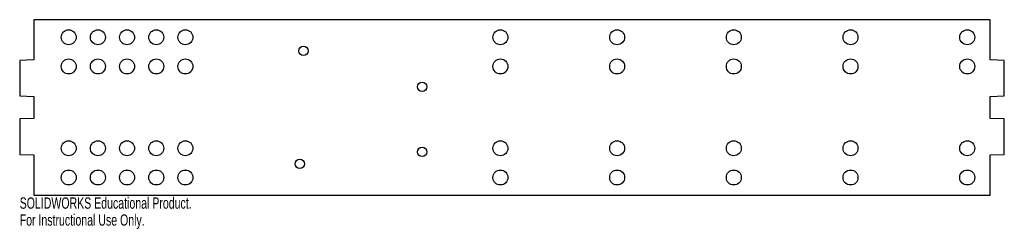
# Model space of a CAD drawing. Header units: millimetres. Extents: x -211 to 211, y -55 to 35.
import ezdxf

# ---------------------------------------------------------------- set-up
doc = ezdxf.new("R2010")
doc.units = ezdxf.units.MM
doc.styles.add('SLDTEXTSTYLE0', font='TXT', dxfattribs={"width": 0.7})

msp = doc.modelspace()

# ---------------------------------------------------------------- linework, layer by layer
at = {"color": 7, "linetype": 'Continuous', "lineweight": 25}
for p, q in [((-205, 34.7), (-205, 17.51)), ((204.9, 34.7), (-205, 34.7)), ((204.9, 17.51), (204.9, 34.7)), ((-205, 17.51), (-211, 17.3)), ((-211, 17.3), (-211, 2.1)), ((210.9, 17.3), (204.9, 17.51)), ((210.9, 2.1), (210.9, 17.3)), ((-211, 2.1), (-205, 1.89)), ((-205, 1.89), (-205, -7.49)), ((204.9, 1.89), (210.9, 2.1)), ((204.9, -7.49), (204.9, 1.89)), ((-205, -7.49), (-211, -7.7)), ((-211, -7.7), (-211, -22.9)), ((210.9, -7.7), (204.9, -7.49)), ((210.9, -22.9), (210.9, -7.7)), ((-211, -22.9), (-205, -23.11)), ((-205, -23.11), (-205, -40.3)), ((204.9, -23.11), (210.9, -22.9)), ((204.9, -40.3), (204.9, -23.11)), ((-205, -40.3), (204.9, -40.3))]:
    msp.add_line(p, q, dxfattribs=at)
for centre, radius in [((-190, 27.2), 3.2), ((-177.5, 27.2), 3.2), ((-165, 27.2), 3.2), ((-152.5, 27.2), 3.2), ((-140, 27.2), 3.2), ((-5, 27.2), 3.2), ((45, 27.2), 3.2), ((95, 27.2), 3.2), ((145, 27.2), 3.2), ((195, 27.2), 3.2), ((-89.4, 21.35), 2), ((-190, 14.7), 3.2), ((-177.5, 14.7), 3.2), ((-165, 14.7), 3.2), ((-152.5, 14.7), 3.2), ((-140, 14.7), 3.2), ((-5, 14.7), 3.2), ((45, 14.7), 3.2), ((95, 14.7), 3.2), ((145, 14.7), 3.2), ((195, 14.7), 3.2), ((-38.6, 6.05), 2), ((-190, -20.3), 3.2), ((-177.5, -20.3), 3.2), ((-165, -20.3), 3.2), ((-152.5, -20.3), 3.2), ((-140, -20.3), 3.2), ((-38.6, -21.85), 2), ((-5, -20.3), 3.2), ((45, -20.3), 3.2), ((95, -20.3), 3.2), ((145, -20.3), 3.2), ((195, -20.3), 3.2), ((-91, -26.95), 2), ((-190, -32.8), 3.2), ((-177.5, -32.8), 3.2), ((-165, -32.8), 3.2), ((-152.5, -32.8), 3.2), ((-140, -32.8), 3.2), ((-5, -32.8), 3.2), ((45, -32.8), 3.2), ((95, -32.8), 3.2), ((145, -32.8), 3.2), ((195, -32.8), 3.2)]:
    msp.add_circle(centre, radius, dxfattribs=at)

# ---------------------------------------------------------------- texts
at = {"color": 7, "linetype": 'Continuous', "char_height": 4.8336, "attachment_point": 1, "style": 'SLDTEXTSTYLE0'}
for s, insert in [('SOLIDWORKS Educational Product.', (-211, -41.32)), ('For Instructional Use Only.', (-211, -48.57))]:
    msp.add_mtext(s, dxfattribs=dict(at, insert=insert))

doc.saveas('drawing.dxf')
